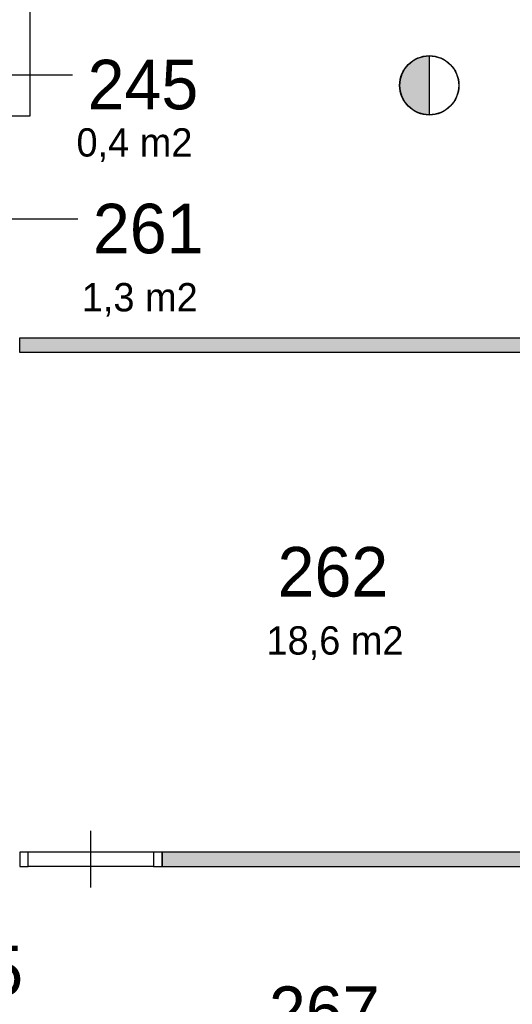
# Model space of a CAD drawing. Extents: x 393774 to 561444, y -100020 to -6220.
# Tile 27 of 47: x 549745 to 553220, y -75792 to -68840. Entities that reach past the tile are written whole.
import ezdxf

# ---------------------------------------------------------------- set-up
doc = ezdxf.new("R2010")
doc.units = 0
doc.header["$MEASUREMENT"] = 0
doc.header["$PDMODE"] = 35
doc.header["$PDSIZE"] = -0.5
doc.layers.get('0').update_dxf_attribs({"linetype": 'CONTINUOUS'})
doc.layers.get('DEFPOINTS').update_dxf_attribs({"linetype": 'CONTINUOUS'})
for name, color, linetype in [('AA$1A---_ARCEER', 252, 'CONTINUOUS'), ('AL32----_BINNENKOZIJN', 252, 'CONTINUOUS'), ('AM$1A---_MAATVOERING', 252, 'CONTINUOUS'), ('brandweer NIEUW', 252, 'CONTINUOUS'), ('LAYER01', 252, 'CONTINUOUS'), ('M2', 252, 'CONTINUOUS'), ('OMPARTIMENTERING', 252, 'CONTINUOUS')]:
    doc.layers.add(name, color=color, linetype=linetype)
doc.styles.add('B-01', font='b-gbp')
doc.dimstyles.new('BBA_STAND', dxfattribs={"dimtxt": 175, "dimasz": 1, "dimexe": 1, "dimexo": 0.001, "dimgap": 75, "dimtad": 1, "dimdec": 0, "dimzin": 0, "dimdsep": 46, "dimtxsty": 'B-01', "dimblk": 'NONE', "dimblk1": 'NONE', "dimblk2": 'PIJL1', "dimcen": 1, "dimse1": 1, "dimse2": 1, "dimclrd": 256, "dimclre": 1, "dimclrt": 256, "dimadec": 0, "dimazin": 0, "dimtfac": 1, "dimtdec": 0, "dimtmove": 0, "dimatfit": 0, "dimldrblk": 'PIJL1', "dimfxl": 1, "dimtolj": 1, "dimtzin": 0, "dimarcsym": 0})

# ---------------------------------------------------------------- blocks, each defined once
blk = doc.blocks.new('*D122')
at = {"layer": 'AM$1A---_MAATVOERING', "lineweight": -2, "transparency": 16777216}
blk.add_line((554648.9, -60370.1), (554648.9, -77370.1), dxfattribs=at)
at = {"layer": 'DEFPOINTS', "color": 0, "transparency": 16777216}
for p in [(553584.3, -60370.1), (548803.9, -77370.1), (554648.9, -77370.1)]:
    blk.add_point(p, dxfattribs=at)
at = {"layer": 'AM$1A---_MAATVOERING', "transparency": 16777216, "insert": (554486.4, -68870.1), "char_height": 175, "attachment_point": 5, "rotation": 90, "style": 'B-01'}
blk.add_mtext('\\A1;17000', dxfattribs=at)
blk = doc.blocks.new('_None')
blk = doc.blocks.new('PIJL1')
at = {"color": 1, "linetype": 'ByBlock'}
blk.add_line((0, 82.6), (0, -82.6), dxfattribs=at)
blk.add_solid([(-100, 16.7), (-100, -16.7), (0, 0)], dxfattribs=at)

msp = doc.modelspace()

# ---------------------------------------------------------------- hatches: boundary and pattern name
at = {"layer": 'AA$1A---_ARCEER'}
for points in [[(549744.3, -71088.2), (549744.3, -71188.2), (555024.3, -71188.2), (555024.3, -71088.2)], [(550749.3, -74718.3), (550749.3, -74818.3), (555024.3, -74818.2), (555024.3, -74718.2)]]:
    msp.add_hatch(color=256, dxfattribs=at).paths.add_polyline_path(points)
at = {"layer": 'brandweer NIEUW'}
msp.add_hatch(color=256, dxfattribs=at).paths.add_polyline_path([(552634.7, -69512), (552634.7, -69095.5, 1)])

# ---------------------------------------------------------------- linework, layer by layer
at = {"layer": 'AA$1A---_ARCEER'}
for points in [[(549744.3, -71188.2), (555024.3, -71188.2), (555024.3, -71088.2), (549744.3, -71088.2)], [(550749.3, -74818.3), (555024.3, -74818.2), (555024.3, -74718.2), (550749.3, -74718.3)]]:
    msp.add_lwpolyline(points, close=True, dxfattribs=at)
at = {"layer": 'AL32----_BINNENKOZIJN'}
for points in [[(550247.3, -74968.3), (550247.3, -74768.3), (550247.3, -74568.3)], [(550689.6, -74718.5), (549805.1, -74718.5)], [(550689.6, -74818.2), (549805.1, -74818.2)]]:
    msp.add_lwpolyline(points, dxfattribs=at)
for points in [[(549745.3, -74818.2), (549805.1, -74818.2), (549805.1, -74718.5), (549745.3, -74718.5)], [(550689.6, -74818.2), (550749.3, -74818.2), (550749.3, -74718.5), (550689.6, -74718.5)]]:
    msp.add_lwpolyline(points, close=True, dxfattribs=at)
at = {"layer": 'brandweer NIEUW'}
msp.add_line((552634.7, -69094.3), (552634.7, -69513.2), dxfattribs=at)
for radius in [209.5, 208.2]:
    msp.add_circle((552634.7, -69303.7), radius, dxfattribs=at)
at = {"layer": 'LAYER01'}
for p, q in [((549332.6, -69230.6), (550117.9, -69230.6)), ((549370, -70247.2), (550155.2, -70247.2))]:
    msp.add_line(p, q, dxfattribs=at)
at = {"layer": 'OMPARTIMENTERING', "ltscale": 800}
msp.add_lwpolyline([(545868.2, -69104.9), (548344.3, -69104.9), (548344.3, -69520.1), (549818, -69520.1), (549818, -63744.5)], dxfattribs=at)

# ---------------------------------------------------------------- texts
at = {"layer": 'LAYER01', "style": 'B-01'}
for s, p in [('245', (550223.7, -69473.1)), ('261', (550261, -70489.7)), ('262', (551564.2, -72913.1)), ('265', (548987.5, -75728.8)), ('267', (551503.1, -76015.6))]:
    msp.add_text(s, height=350, rotation=0, dxfattribs=at).set_placement(p)
at = {"layer": 'M2', "char_height": 200, "width": 1805, "attachment_point": 1, "style": 'B-01'}
for s, insert in [('0,4 m2', (550145.7, -69606.7)), ('1,3 m2', (550183, -70699.7)), ('18,6 m2', (551486.2, -73123.1))]:
    msp.add_mtext(s, dxfattribs=dict(at, insert=insert))

# ---------------------------------------------------------------- dimensions: what is measured, and where the dimension line sits
at = {"layer": 'AM$1A---_MAATVOERING'}
dim = msp.add_linear_dim(base=(554648.9, -77370.1), p1=(553584.3, -60370.1), p2=(548803.9, -77370.1), angle=270, dimstyle='BBA_STAND', dxfattribs=at)
dim.commit()
dim.dimension.update_dxf_attribs({"geometry": '*D122', "text_midpoint": (554486.4, -68870.1)})

doc.saveas('drawing.dxf')
